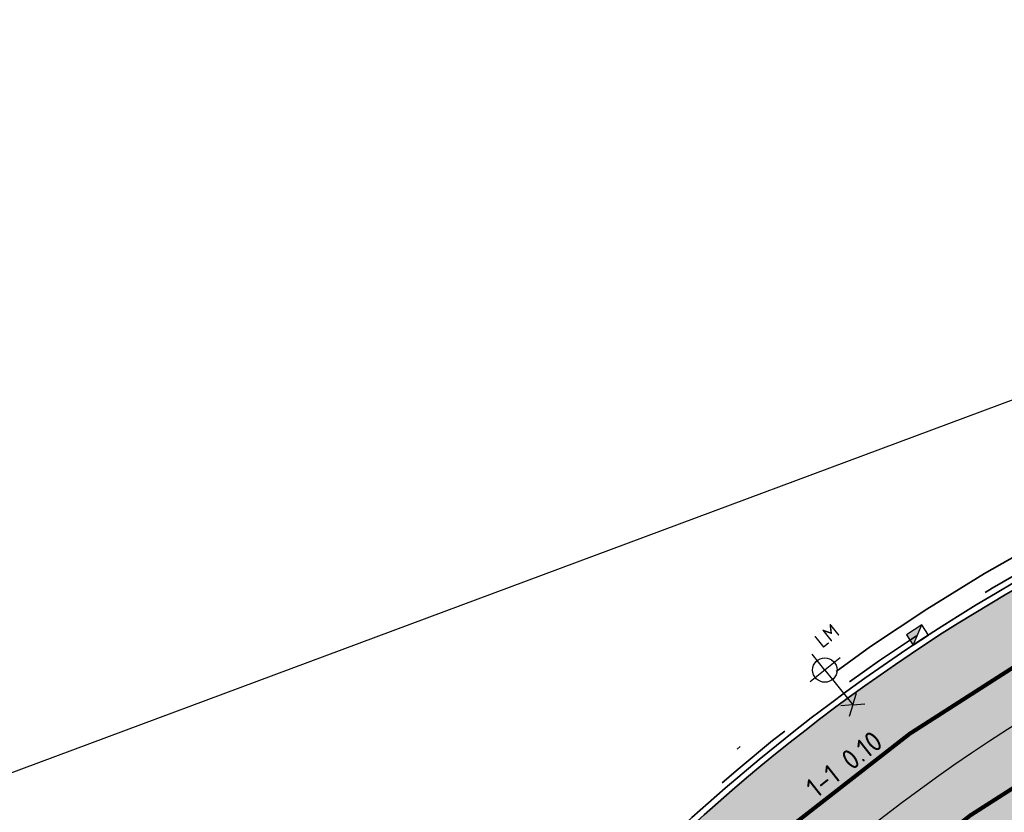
# Model space of a CAD drawing. Header units: metres. Extents: x 132493 to 134960, y 502695 to 503907.
# Tile 31 of 144: x 132754 to 132779, y 502926 to 502946. Entities that reach past the tile are written whole.
import ezdxf
from ezdxf.enums import TextEntityAlignment as Align

# ---------------------------------------------------------------- set-up
doc = ezdxf.new("R2010")
doc.units = ezdxf.units.M
for name, pattern in [('VH-OPSLUITBAND_100X200', [16, 8, -2, 4, -2]), ('VH-TROTTOIRBAND_130-150', [15, 5, -2, 2, -2, 2, -2]), ('VW-1-1_STREEP', [2, 1, -1]), ('XX-PROJECTGRENS', [18, 12, -3, 0, -3])]:
    doc.linetypes.add(name, pattern=pattern)
doc.layers.get('Defpoints').update_dxf_attribs({"color": 3})
for name, color, linetype, lineweight, plot in [('ARC-hoev-btt-300x300x45-grijs-nieuw', 8, 'Continuous', 18, False), ('ARC-hoev-overlagen asfalt rijbaan', 13, 'Continuous', 18, False), ('ARC-hoev-overlagen rood asfalt fiets', 10, 'Continuous', 35, False)]:
    doc.layers.add(name, color=color, linetype=linetype, lineweight=lineweight, plot=plot)
for name, color, linetype, lineweight in [('B02-WE-IE-MEUBILAIR_WEGMEUBILAIR-S', 11, 'Continuous', 25), ('N-WE-KG-GRENS_WERKGRENS-G', 5, 'XX-PROJECTGRENS', 35), ('N-WE-RI-KOLK-S', 150, 'Continuous', 25), ('N-WE-VH-GOOT_TEGEL-G', 170, 'Continuous', 35), ('N-WE-VH-KANTOPSLUITING_OPSLUITBAND_100X200-G', 150, 'VH-OPSLUITBAND_100X200', 35), ('N-WE-VH-KANTOPSLUITING_TROTTOIRBAND_130 150-G', 210, 'VH-TROTTOIRBAND_130-150', 35), ('N-WE-VH-KANTOPSLUITING_VOORKANTBAND-G', 7, 'Continuous', 35), ('N-WE-VW-MARKERING-T25', 7, 'Continuous', 25), ('N-WE-VW-MARKERING_LANGS_STREEP_11_010-G', 7, 'VW-1-1_STREEP', 13)]:
    doc.layers.add(name, color=color, linetype=linetype, lineweight=lineweight)
doc.styles.add('NLCS-ISO', font='NLCS-ISO.ttf')
doc.styles.add('NLCS-ISO-M200-T25', font='NLCS-ISO.ttf', dxfattribs={"height": 0.5})

# ---------------------------------------------------------------- blocks, each defined once
blk = doc.blocks.new('B-SIE-WEG_LICHTMAST_1UITHOUDER-SO')
for p, q in [((-5.500000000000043, 0), (-6.338789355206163, 1.24355635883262)), ((-5.500000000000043, 0), (-4.661210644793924, 1.24355635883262)), ((0, -2.420000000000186), (0, 2.330000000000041)), ((-5.500000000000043, 0), (-6.338789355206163, -1.24355635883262)), ((-1.499999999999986, 0), (-5.500000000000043, 0)), ((-5.500000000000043, 0), (-4.661210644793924, -1.24355635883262)), ((0, 0), (-1.494999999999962, 0)), ((0, 0), (2.515000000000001, 0))]:
    blk.add_line(p, q)
blk.add_circle((-0.0004327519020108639, 6.571428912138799e-05), 1.500000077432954)
at = {"style": 'NLCS-ISO'}
blk.add_attdef('TYPE', text='', height=1.8, dxfattribs=at).set_placement((0, 2.330000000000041), align=Align.BOTTOM_CENTER)
blk = doc.blocks.new('N-SRI-KOLK_TROTTOIR-SO')
blk.add_hatch(color=256).paths.add_polyline_path([(1.125000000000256, 1.499999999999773), (-1.124999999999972, 1.499999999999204), (-1.124999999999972, 5.684341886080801e-13)])
blk.add_line((-1.124999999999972, 0), (1.124999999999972, 1.499999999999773))
at = {"flags": 128}
blk.add_lwpolyline([(-1.124999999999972, 0), (1.124999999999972, 0), (1.124999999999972, 1.499999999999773), (-1.124999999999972, 1.499999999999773)], close=True, dxfattribs=at)

msp = doc.modelspace()

# ---------------------------------------------------------------- hatches: boundary and pattern name
at = {"layer": 'ARC-hoev-btt-300x300x45-grijs-nieuw', "transparency": 33554687}
h = msp.add_hatch(color=256, dxfattribs=at)
h.dxf.hatch_style = 1
edge = h.paths.add_edge_path()
edge.add_arc((132802.5142127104, 502890.7346594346), 41.06178601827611, 140.2339562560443, 153.0967261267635, ccw=False)
edge.add_arc((132807.5915651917, 502886.202989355), 47.86383955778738, 130.7251099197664, 139.9519572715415, ccw=False)
edge.add_arc((132801.8692654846, 502891.8580647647), 39.84999999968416, 104.1842331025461, 129.7946891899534, ccw=False)
edge.add_line((132792.1043975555, 502930.4931505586), (132806.8992406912, 502934.2324897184))
edge.add_line((132806.8992406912, 502934.2324897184), (132807.4876505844, 502931.8973816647))
edge.add_line((132807.4876505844, 502931.8973816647), (132792.6924949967, 502928.1663197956))
edge.add_arc((132801.8692654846, 502891.8580647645), 37.4499999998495, 104.18423310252, 137.8521998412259)
edge.add_arc((132802.7551598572, 502891.1397540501), 38.58888525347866, 137.9441194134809, 150.0217578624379)
edge.add_line((132769.3288803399, 502910.4215045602), (132765.5189501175, 502903.9595742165))
edge.add_line((132765.5189501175, 502903.9595742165), (132763.4529295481, 502905.1808682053))
edge.add_line((132763.4529295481, 502905.1808682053), (132765.8964749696, 502909.3145290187))
at = {"layer": 'ARC-hoev-overlagen asfalt rijbaan', "transparency": 33554636}
h = msp.add_hatch(color=256, dxfattribs=at)
h.dxf.hatch_style = 1
edge = h.paths.add_edge_path()
edge.add_line((132791.0262189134, 502934.7590069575), (132818.585084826, 502941.7249345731))
edge.add_line((132818.585084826, 502941.7249345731), (132819.2052592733, 502939.3025353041))
edge.add_line((132819.2052592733, 502939.3025353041), (132791.6388204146, 502932.3352249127))
edge.add_arc((132801.8692654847, 502891.8580647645), 41.74999999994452, 104.1842331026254, 140.9675009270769)
edge.add_line((132769.4383299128, 502918.1505906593), (132767.4304065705, 502919.6434475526))
edge.add_arc((132801.8692654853, 502891.8580647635), 44.25000000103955, 104.18423310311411, 141.1032983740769, ccw=False)
at = {"layer": 'ARC-hoev-overlagen rood asfalt fiets', "transparency": 33554534}
h = msp.add_hatch(color=256, dxfattribs=at)
h.dxf.hatch_style = 1
edge = h.paths.add_edge_path()
edge.add_arc((132801.8695271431, 502891.8576569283), 45.8504595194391, 104.18442522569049, 141.182238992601, ccw=False)
edge.add_line((132790.6341539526, 502936.310227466), (132797.9314471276, 502938.1712177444))
edge.add_line((132797.9314471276, 502938.1712177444), (132797.8986412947, 502938.3010153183))
edge.add_line((132797.8986412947, 502938.3010153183), (132818.1522248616, 502943.4200299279))
edge.add_line((132818.1522248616, 502943.4200299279), (132818.5852122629, 502941.7244355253))
edge.add_line((132818.5852122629, 502941.7244355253), (132791.0262189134, 502934.7590069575))
edge.add_arc((132801.8692654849, 502891.8580647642), 44.2500000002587, 104.1842331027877, 141.1032983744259)
edge.add_line((132767.4304065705, 502919.6434475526), (132766.1454310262, 502920.5988050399))
h = msp.add_hatch(color=256, dxfattribs=at)
h.dxf.hatch_style = 1
edge = h.paths.add_edge_path()
edge.add_arc((132801.8692654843, 502891.8580647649), 41.7499999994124, 104.18423310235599, 140.9675009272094, ccw=False)
edge.add_line((132791.6388204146, 502932.3352249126), (132819.2037656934, 502939.3021578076))
edge.add_line((132819.2037656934, 502939.3021578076), (132819.5996398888, 502937.7519000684))
edge.add_line((132819.5996398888, 502937.7519000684), (132792.0308853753, 502930.784004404))
edge.add_arc((132801.8692654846, 502891.8580647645), 40.14999999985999, 104.1842331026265, 140.8717074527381)
edge.add_line((132770.7235098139, 502917.1950812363), (132769.4383299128, 502918.1505906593))

# ---------------------------------------------------------------- linework, layer by layer
at = {"layer": 'Defpoints', "elevation": -7055.849716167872, "flags": 128}
msp.add_lwpolyline([(132859.0313564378, 502846.6053878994), (132679.2931960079, 502779.661793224), (132645.1458010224, 502871.3447987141), (132701.7776113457, 502892.4373532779), (132696.8511150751, 502905.6645990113), (132819.9574651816, 502951.5156391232)], close=True, dxfattribs=at)
at = {"layer": 'Defpoints', "flags": 128}
msp.add_lwpolyline([(132709.0308616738, 502839.8203976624), (132729.8964071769, 502859.0689490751, 0.06666250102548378), (132741.1172341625, 502873.5865048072), (132751.9131079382, 502891.8495090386), (132763.8091307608, 502911.9735971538), (132764.8530636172, 502913.7395820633, -0.1999422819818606), (132791.332519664, 502933.5471159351), (132818.6911362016, 502940.4619000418)], format="xyb", dxfattribs=at)
at = {"layer": 'N-WE-KG-GRENS_WERKGRENS-G', "flags": 128}
for points in [[(132713.8574613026, 502831.0580347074, 0.005570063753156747), (132736.3364398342, 502852.2821149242, 0.02528372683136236), (132742.3564131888, 502859.0920275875, 0.02378065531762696), (132764.8374316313, 502894.8777678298), (132764.3316825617, 502900.7720262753), (132769.1033134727, 502908.8440283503), (132770.1472463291, 502910.6100132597, -0.1999422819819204), (132792.8395207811, 502927.5846064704), (132821.6574329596, 502934.8682218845), (132821.8774908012, 502934.9238406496, -0.3826627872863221), (132824.7147034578, 502933.4345395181), (132826.4403593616, 502928.7457023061), (132836.0126593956, 502932.3790914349), (132835.1422824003, 502934.6408631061, -0.4190667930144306), (132837.1916569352, 502939.0343225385), (132839.9460323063, 502940.0107226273), (132859.0093786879, 502946.7684991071), (132896.4310291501, 502960.6877564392), (132897.8682955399, 502961.2223582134, -0.414545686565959), (132902.241647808, 502959.2173635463), (132903.1718656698, 502956.771019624), (132912.9374155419, 502960.2426878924), (132911.7843959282, 502963.3955454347, -0.4150905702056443), (132913.474181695, 502967.0613674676), (132914.7767187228, 502967.5397454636), (132938.3614250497, 502976.2016140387), (132937.6224978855, 502978.218195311), (133021.3873068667, 503008.0323382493), (133021.6649358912, 503007.2559797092), (133025.6326239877, 503008.6090530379), (133041.138442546, 503014.1171993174, -0.1103685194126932), (133061.9198871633, 503016.654221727), (133077.9674409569, 503015.0705569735), (133083.2493027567, 503014.5493125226, -0.006082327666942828), (133083.442742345, 503014.5278438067, -0.2579390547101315), (133089.7072472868, 503009.9835794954), (133098.6401080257, 503013.1295457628, -0.265135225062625), (133100.7363959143, 503020.7744244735), (133115.8269476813, 503035.8476061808, -0.1102594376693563), (133133.4898386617, 503047.0494830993), (133134.6884052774, 503047.4809715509), (133135.5872467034, 503044.9842156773), (133140.9956119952, 503046.8551439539), (133153.4352097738, 503051.2787820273), (133217.6736325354, 503075.2692786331), (133227.6286606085, 503079.1045076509), (133231.4393499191, 503077.3620802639), (133233.221242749, 503081.2590805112), (133256.6406850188, 503090.2815487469), (133275.2480078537, 503097.9132657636), (133286.8641141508, 503102.663705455), (133286.9959372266, 503102.611572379), (133301.2143453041, 503108.4141632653), (133308.6707664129, 503105.028186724), (133316.0634265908, 503108.0857307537), (133318.7108270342, 503114.6835351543), (133331.4339915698, 503120.1368624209), (133350.4881779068, 503128.3037546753), (133350.949471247, 503129.2663756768, -0.0005797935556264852), (133353.8959263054, 503130.4761869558, -0.007004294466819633), (133389.706913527, 503144.5492659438), (133398.1815961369, 503145.8738086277), (133401.0319163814, 503146.3192967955), (133400.8006422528, 503151.1583812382, -0.0522661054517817), (133447.2343836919, 503162.6708405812), (133447.9712047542, 503161.9662686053), (133449.108795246, 503158.5337313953), (133471.022142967, 503165.2937241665, 0.09025762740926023), (133473.9172051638, 503167.2191786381, 0.00453534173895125), (133476.4858831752, 503167.8750114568), (133478.7565008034, 503166.4598963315, 0.01475269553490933), (133490.5712790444, 503170.4471541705)], [(132708.726317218, 502847.7705982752), (132708.7889737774, 502849.3249708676), (132723.0757401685, 502862.504571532, 0.07308262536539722), (132734.9296173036, 502877.1697995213), (132757.8275011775, 502915.9053533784), (132758.6960745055, 502915.4095598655), (132759.1679985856, 502916.2078974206), (132760.3906122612, 502915.428677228), (132762.0341197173, 502915.8510020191, -0.02648883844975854), (132766.1507159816, 502921.6317261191), (132767.8034618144, 502923.534666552, -0.1483820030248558), (132790.4768695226, 502936.940914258), (132818.0074301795, 502943.8991565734), (132826.6721795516, 502946.2000181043), (132835.264211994, 502948.5399119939), (132853.030991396, 502954.7204042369), (132855.5430462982, 502955.5943731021), (132893.6670651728, 502969.9346445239), (132910.8290254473, 502976.3377393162), (132910.5933421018, 502976.9694320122), (132951.5685618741, 502992.095440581), (132985.7215004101, 503004.1337105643), (133023.3796153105, 503017.6374153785), (133037.161335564, 503022.778453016), (133036.8284805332, 503023.8357818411), (133048.3715800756, 503027.8953449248), (133048.7193525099, 503026.8650944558), (133128.2114173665, 503054.4031933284)]]:
    msp.add_lwpolyline(points, format="xyb", dxfattribs=at)
at = {"layer": 'N-WE-VH-GOOT_TEGEL-G', "flags": 128}
for points in [[(132766.1454310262, 502920.5988050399, -0.1628522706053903), (132790.6341539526, 502936.310227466), (132797.9353973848, 502938.1555883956)], [(132770.7235098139, 502917.1950812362, -0.161460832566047), (132792.0308853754, 502930.7840044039), (132819.5996398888, 502937.7519000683)], [(132770.7235098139, 502917.1950812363, -0.1614608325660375), (132792.0308853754, 502930.784004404), (132819.3962871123, 502937.7005034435)], [(132766.1454310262, 502920.5988050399, -0.162852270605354), (132790.6341539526, 502936.3102274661)], [(132766.1454310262, 502920.5988050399, -0.162852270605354), (132790.6341539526, 502936.3102274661)]]:
    msp.add_lwpolyline(points, format="xyb", dxfattribs=at)
at = {"layer": 'N-WE-VH-KANTOPSLUITING_OPSLUITBAND_100X200-G', "flags": 128}
msp.add_lwpolyline([(132765.6050343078, 502903.908686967), (132768.6728875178, 502909.0984675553), (132769.7168203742, 502910.8644524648, -0.199942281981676), (132792.7169990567, 502928.0693685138), (132821.5349112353, 502935.352983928), (132821.7549690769, 502935.4086026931, -0.3826627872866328), (132825.1832760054, 502933.6090261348), (132826.3447598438, 502930.4899362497)], format="xyb", dxfattribs=at)
at = {"layer": 'N-WE-VH-KANTOPSLUITING_TROTTOIRBAND_130 150-G', "flags": 128}
for points in [[(132796.8923723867, 502938.2014016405), (132790.5606417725, 502936.6010813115, 0.1936644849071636), (132762.7206967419, 502916.2959874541)], [(132763.9618020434, 502906.0417101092), (132766.5207827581, 502910.3706487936), (132767.5647156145, 502912.1366337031, -0.1999422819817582), (132792.1043975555, 502930.4931505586), (132806.8992406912, 502934.2324897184)]]:
    msp.add_lwpolyline(points, format="xyb", dxfattribs=at)
at = {"layer": 'N-WE-VH-KANTOPSLUITING_VOORKANTBAND-G', "flags": 128}
for points in [[(132797.8986412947, 502938.3010153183), (132790.5973978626, 502936.4556543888, 0.1936644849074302), (132762.847940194, 502916.2165575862)], [(132754.4956336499, 502890.3228915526), (132766.3916564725, 502910.4469796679), (132767.4355893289, 502912.2129645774, -0.1999422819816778), (132792.0676414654, 502930.6385774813), (132819.4334003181, 502937.5551667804)], [(132765.5189501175, 502903.9595742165), (132768.5868033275, 502909.1493548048), (132769.6307361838, 502910.9153397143, -0.1999422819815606), (132792.6924949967, 502928.1663197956), (132821.5104071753, 502935.4499352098)]]:
    msp.add_lwpolyline(points, format="xyb", dxfattribs=at)
at = {"layer": 'N-WE-VW-MARKERING_LANGS_STREEP_11_010-G', "ltscale": 4, "const_width": 0.1, "flags": 128}
for points in [[(132767.4304065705, 502919.6434475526, -0.1624978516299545), (132791.0262189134, 502934.7590069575), (132818.5852122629, 502941.7244355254)], [(132769.4383299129, 502918.1505906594, -0.1618897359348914), (132791.6388204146, 502932.3352249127), (132819.2037656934, 502939.3021578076)], [(132819.0004129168, 502939.2507611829), (132791.6388204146, 502932.3352249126, 0.1618897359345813), (132769.4383299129, 502918.1505906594)]]:
    msp.add_lwpolyline(points, format="xyb", dxfattribs=at)

# ---------------------------------------------------------------- block references
at = {"layer": 'B02-WE-IE-MEUBILAIR_WEGMEUBILAIR-S'}
ref = msp.add_blockref('B-SIE-WEG_LICHTMAST_1UITHOUDER-SO', (132774.2199460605, 502929.5454474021, 0.927612), dxfattribs=dict(at, xscale=0.1999999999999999, yscale=0.1999999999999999, zscale=0.1999999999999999, rotation=128.792052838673))
ref.add_attrib('TYPE', 'LM', dxfattribs={"layer": '0', "height": 0.3599999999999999, "rotation": 38.7920528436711, "style": 'NLCS-ISO'}).set_placement((132774.4515111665, 502930.163805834, 0.927612), align=Align.BOTTOM_CENTER)
at = {"layer": 'N-WE-RI-KOLK-S', "xscale": 0.2, "yscale": 0.2, "zscale": 0.2, "rotation": 33.35095401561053}
msp.add_blockref('N-SRI-KOLK_TROTTOIR-SO', (132776.5800342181, 502930.2827284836), dxfattribs=at)

# ---------------------------------------------------------------- texts
at = {"layer": 'N-WE-VW-MARKERING-T25', "insert": (132773.7023447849, 502926.7634525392), "char_height": 0.4999999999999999, "attachment_point": 1, "rotation": 38.27792238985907, "style": 'NLCS-ISO-M200-T25'}
msp.add_mtext_dynamic_manual_height_columns('1-1 0.10', width=3.640096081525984, gutter_width=2.499999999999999, heights=[0], dxfattribs=at)

doc.saveas('drawing.dxf')
